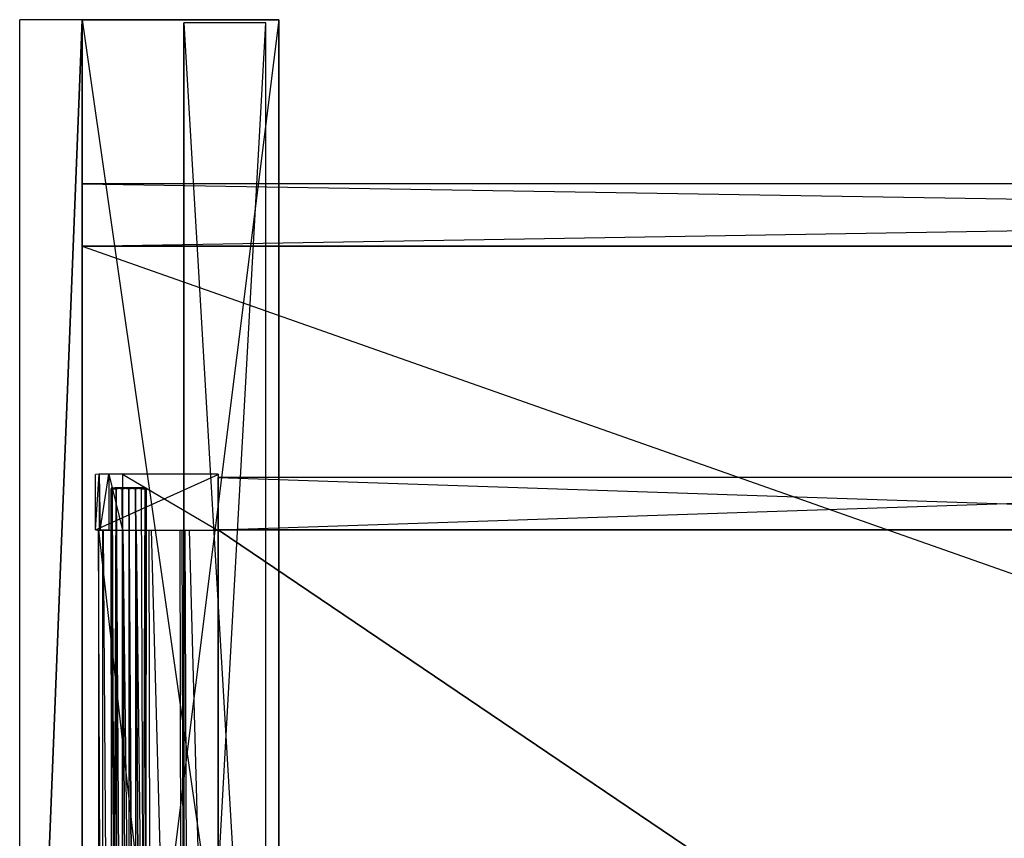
# Model space of a CAD drawing. Extents: x 0 to 1.2, y -0.5 to 0.
# Tile 2 of 8: x 0 to 0.3, y -0.25 to 0. Entities that reach past the tile are written whole.
import ezdxf

# ---------------------------------------------------------------- set-up
doc = ezdxf.new("R2010")
doc.units = 0
for name, color, linetype in [('L11_DRAWERBOX_LEGATO_REL_6_X_36', 7, 'CONTINUOUS'), ('L13_DRAWERBOX_LEGATO_REL_4_X_13', 7, 'CONTINUOUS'), ('L14_DRAWERBOX_LEGATO_REL_3_X_47', 7, 'CONTINUOUS'), ('L15_DRAWERBOX_LEGATO_REL_2_X_47', 7, 'CONTINUOUS'), ('L16_DRAWERBOX_LEGATO_REL_1_X_37', 7, 'CONTINUOUS'), ('L19_KORPUS_LEGATO_BO_X_11620__Y', 7, 'CONTINUOUS'), ('L20_KORPUS_LEGATO_RWT_X_11620__', 7, 'CONTINUOUS'), ('L21_KORPUS_LEGATO_3_N_B22300___', 7, 'CONTINUOUS'), ('L23_KORPUS_LEGATO_1_N_B22300___', 7, 'CONTINUOUS'), ('L25_KORPUS_LEGATO_SE_X_190__Y_4', 7, 'CONTINUOUS')]:
    doc.layers.add(name, color=color, linetype=linetype)

msp = doc.modelspace()

# ---------------------------------------------------------------- linework, layer by layer
at = {"layer": 'L11_DRAWERBOX_LEGATO_REL_6_X_36', "color": 8}
for points, invisible_edges in [([(0.060485, -0.4795, 0.032), (0.024, -0.1555, 0.032), (0.024, -0.4795, 0.032), (0.060485, -0.4795, 0.032)], 13), ([(0.024, -0.1555, 0.032), (0.060485, -0.4795, 0.032), (0.060485, -0.1555, 0.032), (0.024, -0.1555, 0.032)], 14), ([(0.024, -0.1555, 0.032), (0.025286, -0.4795, 0.10758), (0.024, -0.4795, 0.032), (0.024, -0.1555, 0.032)], 13), ([(0.025286, -0.4795, 0.10758), (0.024, -0.1555, 0.032), (0.025286, -0.1555, 0.10758), (0.025286, -0.4795, 0.10758)], 14), ([(0.025286, -0.1555, 0.10758), (0.025533, -0.4795, 0.110955), (0.025286, -0.4795, 0.10758), (0.025286, -0.1555, 0.10758)], 13), ([(0.025533, -0.4795, 0.110955), (0.025286, -0.1555, 0.10758), (0.025533, -0.1555, 0.110955), (0.025533, -0.4795, 0.110955)], 14), ([(0.025533, -0.1555, 0.110955), (0.02788, -0.4795, 0.114232), (0.025533, -0.4795, 0.110955), (0.025533, -0.1555, 0.110955)], 13), ([(0.02788, -0.4795, 0.114232), (0.025533, -0.1555, 0.110955), (0.02788, -0.1555, 0.114232), (0.02788, -0.4795, 0.114232)], 14), ([(0.02788, -0.1555, 0.114232), (0.031526, -0.4795, 0.115948), (0.02788, -0.4795, 0.114232), (0.02788, -0.1555, 0.114232)], 13), ([(0.031526, -0.4795, 0.115948), (0.02788, -0.1555, 0.114232), (0.031526, -0.1555, 0.115948), (0.031526, -0.4795, 0.115948)], 14), ([(0.031526, -0.1555, 0.115948), (0.035589, -0.4795, 0.115998), (0.031526, -0.4795, 0.115948), (0.031526, -0.1555, 0.115948)], 13), ([(0.035589, -0.4795, 0.115998), (0.031526, -0.1555, 0.115948), (0.035589, -0.1555, 0.115998), (0.035589, -0.4795, 0.115998)], 14), ([(0.035589, -0.1555, 0.115998), (0.039428, -0.4795, 0.114666), (0.035589, -0.4795, 0.115998), (0.035589, -0.1555, 0.115998)], 13), ([(0.039428, -0.4795, 0.114666), (0.035589, -0.1555, 0.115998), (0.039428, -0.1555, 0.114666), (0.039428, -0.4795, 0.114666)], 14), ([(0.039428, -0.1555, 0.114666), (0.04018, -0.4795, 0.113598), (0.039428, -0.4795, 0.114666), (0.039428, -0.1555, 0.114666)], 13), ([(0.04018, -0.4795, 0.113598), (0.039428, -0.1555, 0.114666), (0.04018, -0.1555, 0.113598), (0.04018, -0.4795, 0.113598)], 14), ([(0.04018, -0.1555, 0.113598), (0.048889, -0.4795, 0.060646), (0.04018, -0.4795, 0.113598), (0.04018, -0.1555, 0.113598)], 13), ([(0.048889, -0.4795, 0.060646), (0.04018, -0.1555, 0.113598), (0.048889, -0.1555, 0.060646), (0.048889, -0.4795, 0.060646)], 14), ([(0.048889, -0.1555, 0.060646), (0.04947, -0.4795, 0.058607), (0.048889, -0.4795, 0.060646), (0.048889, -0.1555, 0.060646)], 13), ([(0.04947, -0.4795, 0.058607), (0.048889, -0.1555, 0.060646), (0.04947, -0.1555, 0.058607), (0.04947, -0.4795, 0.058607)], 14), ([(0.04947, -0.1555, 0.058607), (0.050433, -0.4795, 0.056719), (0.04947, -0.4795, 0.058607), (0.04947, -0.1555, 0.058607)], 13), ([(0.050433, -0.4795, 0.056719), (0.04947, -0.1555, 0.058607), (0.050433, -0.1555, 0.056719), (0.050433, -0.4795, 0.056719)], 14), ([(0.050433, -0.1555, 0.056719), (0.051741, -0.4795, 0.055052), (0.050433, -0.4795, 0.056719), (0.050433, -0.1555, 0.056719)], 13), ([(0.051741, -0.4795, 0.055052), (0.050433, -0.1555, 0.056719), (0.051741, -0.1555, 0.055052), (0.051741, -0.4795, 0.055052)], 14), ([(0.051741, -0.1555, 0.055052), (0.060485, -0.4795, 0.048743), (0.051741, -0.4795, 0.055052), (0.051741, -0.1555, 0.055052)], 13), ([(0.060485, -0.4795, 0.048743), (0.051741, -0.1555, 0.055052), (0.060485, -0.1555, 0.048743), (0.060485, -0.4795, 0.048743)], 14), ([(0.060485, -0.1555, 0.048743), (0.060485, -0.4795, 0.032), (0.060485, -0.4795, 0.048743), (0.060485, -0.1555, 0.048743)], 13), ([(0.060485, -0.4795, 0.032), (0.060485, -0.1555, 0.048743), (0.060485, -0.1555, 0.032), (0.060485, -0.4795, 0.032)], 14)]:
    msp.add_3dface(points, dxfattribs=dict(at, invisible_edges=invisible_edges))
at = {"layer": 'L13_DRAWERBOX_LEGATO_REL_4_X_13', "color": 8}
for points, invisible_edges in [([(0.027831, -0.142651, 0.1666), (0.028243, -0.143025, 0.168674), (0.027831, -0.143025, 0.1666), (0.027831, -0.142651, 0.1666)], 13), ([(0.028243, -0.143025, 0.168674), (0.027831, -0.142651, 0.1666), (0.028243, -0.142651, 0.168674), (0.028243, -0.143025, 0.168674)], 14), ([(0.028243, -0.142651, 0.164526), (0.027831, -0.143025, 0.1666), (0.028243, -0.143025, 0.164526), (0.028243, -0.142651, 0.164526)], 13), ([(0.027831, -0.143025, 0.1666), (0.028243, -0.142651, 0.164526), (0.027831, -0.142651, 0.1666), (0.027831, -0.143025, 0.1666)], 14), ([(0.029336, -0.142651, 0.164979), (0.027831, -0.142651, 0.1666), (0.028243, -0.142651, 0.164526), (0.029336, -0.142651, 0.164979)], 13), ([(0.027831, -0.142651, 0.1666), (0.029336, -0.142651, 0.164979), (0.029013, -0.142651, 0.1666), (0.027831, -0.142651, 0.1666)], 14), ([(0.029336, -0.142651, 0.168221), (0.027831, -0.142651, 0.1666), (0.029013, -0.142651, 0.1666), (0.029336, -0.142651, 0.168221)], 13), ([(0.027831, -0.142651, 0.1666), (0.029336, -0.142651, 0.168221), (0.028243, -0.142651, 0.168674), (0.027831, -0.142651, 0.1666)], 14), ([(0.027831, -0.143025, 0.1666), (0.028243, -0.452987, 0.168674), (0.027831, -0.452987, 0.1666), (0.027831, -0.143025, 0.1666)], 13), ([(0.028243, -0.452987, 0.168674), (0.027831, -0.143025, 0.1666), (0.028243, -0.143025, 0.168674), (0.028243, -0.452987, 0.168674)], 14), ([(0.028243, -0.143025, 0.164526), (0.027831, -0.452987, 0.1666), (0.028243, -0.452987, 0.164526), (0.028243, -0.143025, 0.164526)], 13), ([(0.027831, -0.452987, 0.1666), (0.028243, -0.143025, 0.164526), (0.027831, -0.143025, 0.1666), (0.027831, -0.452987, 0.1666)], 14), ([(0.028243, -0.142651, 0.168674), (0.029418, -0.143025, 0.170432), (0.028243, -0.143025, 0.168674), (0.028243, -0.142651, 0.168674)], 13), ([(0.029418, -0.143025, 0.170432), (0.028243, -0.142651, 0.168674), (0.029418, -0.142651, 0.170432), (0.029418, -0.143025, 0.170432)], 14), ([(0.029418, -0.142651, 0.162768), (0.028243, -0.143025, 0.164526), (0.029418, -0.143025, 0.162768), (0.029418, -0.142651, 0.162768)], 13), ([(0.028243, -0.143025, 0.164526), (0.029418, -0.142651, 0.162768), (0.028243, -0.142651, 0.164526), (0.028243, -0.143025, 0.164526)], 14), ([(0.030254, -0.142651, 0.163604), (0.028243, -0.142651, 0.164526), (0.029418, -0.142651, 0.162768), (0.030254, -0.142651, 0.163604)], 13), ([(0.028243, -0.142651, 0.164526), (0.030254, -0.142651, 0.163604), (0.029336, -0.142651, 0.164979), (0.028243, -0.142651, 0.164526)], 14), ([(0.030254, -0.142651, 0.169596), (0.028243, -0.142651, 0.168674), (0.029336, -0.142651, 0.168221), (0.030254, -0.142651, 0.169596)], 13), ([(0.028243, -0.142651, 0.168674), (0.030254, -0.142651, 0.169596), (0.029418, -0.142651, 0.170432), (0.028243, -0.142651, 0.168674)], 14), ([(0.028243, -0.143025, 0.168674), (0.029418, -0.452987, 0.170432), (0.028243, -0.452987, 0.168674), (0.028243, -0.143025, 0.168674)], 13), ([(0.029418, -0.452987, 0.170432), (0.028243, -0.143025, 0.168674), (0.029418, -0.143025, 0.170432), (0.029418, -0.452987, 0.170432)], 14), ([(0.029418, -0.143025, 0.162768), (0.028243, -0.452987, 0.164526), (0.029418, -0.452987, 0.162768), (0.029418, -0.143025, 0.162768)], 13), ([(0.028243, -0.452987, 0.164526), (0.029418, -0.143025, 0.162768), (0.028243, -0.143025, 0.164526), (0.028243, -0.452987, 0.164526)], 14), ([(0.029336, -0.142651, 0.164979), (0.037487, -0.142651, 0.1666), (0.029013, -0.142651, 0.1666), (0.029336, -0.142651, 0.164979)], 13), ([(0.029013, -0.142651, 0.1666), (0.037487, -0.142651, 0.1666), (0.029336, -0.142651, 0.168221), (0.029013, -0.142651, 0.1666)], 10), ([(0.030254, -0.142651, 0.163604), (0.036246, -0.142651, 0.163604), (0.029336, -0.142651, 0.164979), (0.030254, -0.142651, 0.163604)], 10), ([(0.029336, -0.142651, 0.164979), (0.036246, -0.142651, 0.163604), (0.037165, -0.142651, 0.164979), (0.029336, -0.142651, 0.164979)], 13), ([(0.029336, -0.142651, 0.164979), (0.037165, -0.142651, 0.164979), (0.037487, -0.142651, 0.1666), (0.029336, -0.142651, 0.164979)], 10), ([(0.029336, -0.142651, 0.168221), (0.037487, -0.142651, 0.1666), (0.037165, -0.142651, 0.168221), (0.029336, -0.142651, 0.168221)], 13), ([(0.029336, -0.142651, 0.168221), (0.037165, -0.142651, 0.168221), (0.036246, -0.142651, 0.169596), (0.029336, -0.142651, 0.168221)], 14), ([(0.029336, -0.142651, 0.168221), (0.036246, -0.142651, 0.169596), (0.030254, -0.142651, 0.169596), (0.029336, -0.142651, 0.168221)], 15), ([(0.031176, -0.142651, 0.171607), (0.029418, -0.143025, 0.170432), (0.029418, -0.142651, 0.170432), (0.031176, -0.142651, 0.171607)], 13), ([(0.029418, -0.143025, 0.170432), (0.031176, -0.142651, 0.171607), (0.031176, -0.143025, 0.171607), (0.029418, -0.143025, 0.170432)], 14), ([(0.031176, -0.143025, 0.161593), (0.029418, -0.142651, 0.162768), (0.029418, -0.143025, 0.162768), (0.031176, -0.143025, 0.161593)], 13), ([(0.029418, -0.142651, 0.162768), (0.031176, -0.143025, 0.161593), (0.031176, -0.142651, 0.161593), (0.029418, -0.142651, 0.162768)], 14), ([(0.031629, -0.142651, 0.162686), (0.029418, -0.142651, 0.162768), (0.031176, -0.142651, 0.161593), (0.031629, -0.142651, 0.162686)], 13), ([(0.029418, -0.142651, 0.162768), (0.031629, -0.142651, 0.162686), (0.030254, -0.142651, 0.163604), (0.029418, -0.142651, 0.162768)], 14), ([(0.031629, -0.142651, 0.170514), (0.029418, -0.142651, 0.170432), (0.030254, -0.142651, 0.169596), (0.031629, -0.142651, 0.170514)], 13), ([(0.029418, -0.142651, 0.170432), (0.031629, -0.142651, 0.170514), (0.031176, -0.142651, 0.171607), (0.029418, -0.142651, 0.170432)], 14), ([(0.029418, -0.143025, 0.170432), (0.031176, -0.452987, 0.171607), (0.029418, -0.452987, 0.170432), (0.029418, -0.143025, 0.170432)], 13), ([(0.031176, -0.452987, 0.171607), (0.029418, -0.143025, 0.170432), (0.031176, -0.143025, 0.171607), (0.031176, -0.452987, 0.171607)], 14), ([(0.031176, -0.452987, 0.161593), (0.029418, -0.143025, 0.162768), (0.029418, -0.452987, 0.162768), (0.031176, -0.452987, 0.161593)], 13), ([(0.029418, -0.143025, 0.162768), (0.031176, -0.452987, 0.161593), (0.031176, -0.143025, 0.161593), (0.029418, -0.143025, 0.162768)], 14), ([(0.031629, -0.142651, 0.162686), (0.034872, -0.142651, 0.162686), (0.030254, -0.142651, 0.163604), (0.031629, -0.142651, 0.162686)], 10), ([(0.030254, -0.142651, 0.163604), (0.034872, -0.142651, 0.162686), (0.036246, -0.142651, 0.163604), (0.030254, -0.142651, 0.163604)], 13), ([(0.030254, -0.142651, 0.169596), (0.036246, -0.142651, 0.169596), (0.031629, -0.142651, 0.170514), (0.030254, -0.142651, 0.169596)], 9), ([(0.03325, -0.142651, 0.172019), (0.031176, -0.143025, 0.171607), (0.031176, -0.142651, 0.171607), (0.03325, -0.142651, 0.172019)], 13), ([(0.031176, -0.143025, 0.171607), (0.03325, -0.142651, 0.172019), (0.03325, -0.143025, 0.172019), (0.031176, -0.143025, 0.171607)], 14), ([(0.03325, -0.143025, 0.161181), (0.031176, -0.142651, 0.161593), (0.031176, -0.143025, 0.161593), (0.03325, -0.143025, 0.161181)], 13), ([(0.031176, -0.142651, 0.161593), (0.03325, -0.143025, 0.161181), (0.03325, -0.142651, 0.161181), (0.031176, -0.142651, 0.161593)], 14), ([(0.03325, -0.142651, 0.162363), (0.031176, -0.142651, 0.161593), (0.03325, -0.142651, 0.161181), (0.03325, -0.142651, 0.162363)], 13), ([(0.031176, -0.142651, 0.161593), (0.03325, -0.142651, 0.162363), (0.031629, -0.142651, 0.162686), (0.031176, -0.142651, 0.161593)], 14), ([(0.03325, -0.142651, 0.170837), (0.031176, -0.142651, 0.171607), (0.031629, -0.142651, 0.170514), (0.03325, -0.142651, 0.170837)], 13), ([(0.031176, -0.142651, 0.171607), (0.03325, -0.142651, 0.170837), (0.03325, -0.142651, 0.172019), (0.031176, -0.142651, 0.171607)], 14), ([(0.031176, -0.143025, 0.171607), (0.03325, -0.452987, 0.172019), (0.031176, -0.452987, 0.171607), (0.031176, -0.143025, 0.171607)], 13), ([(0.03325, -0.452987, 0.172019), (0.031176, -0.143025, 0.171607), (0.03325, -0.143025, 0.172019), (0.03325, -0.452987, 0.172019)], 14), ([(0.03325, -0.452987, 0.161181), (0.031176, -0.143025, 0.161593), (0.031176, -0.452987, 0.161593), (0.03325, -0.452987, 0.161181)], 13), ([(0.031176, -0.143025, 0.161593), (0.03325, -0.452987, 0.161181), (0.03325, -0.143025, 0.161181), (0.031176, -0.143025, 0.161593)], 14), ([(0.034872, -0.142651, 0.162686), (0.031629, -0.142651, 0.162686), (0.03325, -0.142651, 0.162363), (0.034872, -0.142651, 0.162686)], 13), ([(0.031629, -0.142651, 0.170514), (0.036246, -0.142651, 0.169596), (0.034872, -0.142651, 0.170514), (0.031629, -0.142651, 0.170514)], 10), ([(0.031629, -0.142651, 0.170514), (0.034872, -0.142651, 0.170514), (0.03325, -0.142651, 0.170837), (0.031629, -0.142651, 0.170514)], 15), ([(0.035324, -0.143025, 0.161593), (0.03325, -0.142651, 0.161181), (0.03325, -0.143025, 0.161181), (0.035324, -0.143025, 0.161593)], 13), ([(0.03325, -0.142651, 0.161181), (0.035324, -0.143025, 0.161593), (0.035324, -0.142651, 0.161593), (0.03325, -0.142651, 0.161181)], 14), ([(0.035324, -0.142651, 0.171607), (0.03325, -0.143025, 0.172019), (0.03325, -0.142651, 0.172019), (0.035324, -0.142651, 0.171607)], 13), ([(0.03325, -0.143025, 0.172019), (0.035324, -0.142651, 0.171607), (0.035324, -0.143025, 0.171607), (0.03325, -0.143025, 0.172019)], 14), ([(0.035324, -0.142651, 0.171607), (0.03325, -0.142651, 0.170837), (0.034872, -0.142651, 0.170514), (0.035324, -0.142651, 0.171607)], 13), ([(0.03325, -0.142651, 0.170837), (0.035324, -0.142651, 0.171607), (0.03325, -0.142651, 0.172019), (0.03325, -0.142651, 0.170837)], 14), ([(0.035324, -0.142651, 0.161593), (0.03325, -0.142651, 0.162363), (0.03325, -0.142651, 0.161181), (0.035324, -0.142651, 0.161593)], 13), ([(0.03325, -0.142651, 0.162363), (0.035324, -0.142651, 0.161593), (0.034872, -0.142651, 0.162686), (0.03325, -0.142651, 0.162363)], 14), ([(0.035324, -0.452987, 0.161593), (0.03325, -0.143025, 0.161181), (0.03325, -0.452987, 0.161181), (0.035324, -0.452987, 0.161593)], 13), ([(0.03325, -0.143025, 0.161181), (0.035324, -0.452987, 0.161593), (0.035324, -0.143025, 0.161593), (0.03325, -0.143025, 0.161181)], 14), ([(0.03325, -0.143025, 0.172019), (0.035324, -0.452987, 0.171607), (0.03325, -0.452987, 0.172019), (0.03325, -0.143025, 0.172019)], 13), ([(0.035324, -0.452987, 0.171607), (0.03325, -0.143025, 0.172019), (0.035324, -0.143025, 0.171607), (0.035324, -0.452987, 0.171607)], 14), ([(0.037082, -0.142651, 0.170432), (0.034872, -0.142651, 0.170514), (0.036246, -0.142651, 0.169596), (0.037082, -0.142651, 0.170432)], 13), ([(0.034872, -0.142651, 0.170514), (0.037082, -0.142651, 0.170432), (0.035324, -0.142651, 0.171607), (0.034872, -0.142651, 0.170514)], 14), ([(0.037082, -0.142651, 0.162768), (0.034872, -0.142651, 0.162686), (0.035324, -0.142651, 0.161593), (0.037082, -0.142651, 0.162768)], 13), ([(0.034872, -0.142651, 0.162686), (0.037082, -0.142651, 0.162768), (0.036246, -0.142651, 0.163604), (0.034872, -0.142651, 0.162686)], 14), ([(0.037082, -0.143025, 0.162768), (0.035324, -0.142651, 0.161593), (0.035324, -0.143025, 0.161593), (0.037082, -0.143025, 0.162768)], 13), ([(0.035324, -0.142651, 0.161593), (0.037082, -0.143025, 0.162768), (0.037082, -0.142651, 0.162768), (0.035324, -0.142651, 0.161593)], 14), ([(0.037082, -0.142651, 0.170432), (0.035324, -0.143025, 0.171607), (0.035324, -0.142651, 0.171607), (0.037082, -0.142651, 0.170432)], 13), ([(0.035324, -0.143025, 0.171607), (0.037082, -0.142651, 0.170432), (0.037082, -0.143025, 0.170432), (0.035324, -0.143025, 0.171607)], 14), ([(0.037082, -0.452987, 0.162768), (0.035324, -0.143025, 0.161593), (0.035324, -0.452987, 0.161593), (0.037082, -0.452987, 0.162768)], 13), ([(0.035324, -0.143025, 0.161593), (0.037082, -0.452987, 0.162768), (0.037082, -0.143025, 0.162768), (0.035324, -0.143025, 0.161593)], 14), ([(0.035324, -0.143025, 0.171607), (0.037082, -0.452987, 0.170432), (0.035324, -0.452987, 0.171607), (0.035324, -0.143025, 0.171607)], 13), ([(0.037082, -0.452987, 0.170432), (0.035324, -0.143025, 0.171607), (0.037082, -0.143025, 0.170432), (0.037082, -0.452987, 0.170432)], 14), ([(0.038257, -0.142651, 0.168674), (0.036246, -0.142651, 0.169596), (0.037165, -0.142651, 0.168221), (0.038257, -0.142651, 0.168674)], 13), ([(0.036246, -0.142651, 0.169596), (0.038257, -0.142651, 0.168674), (0.037082, -0.142651, 0.170432), (0.036246, -0.142651, 0.169596)], 14), ([(0.038257, -0.142651, 0.164526), (0.036246, -0.142651, 0.163604), (0.037082, -0.142651, 0.162768), (0.038257, -0.142651, 0.164526)], 13), ([(0.036246, -0.142651, 0.163604), (0.038257, -0.142651, 0.164526), (0.037165, -0.142651, 0.164979), (0.036246, -0.142651, 0.163604)], 14), ([(0.038257, -0.142651, 0.164526), (0.037082, -0.143025, 0.162768), (0.038257, -0.143025, 0.164526), (0.038257, -0.142651, 0.164526)], 13), ([(0.037082, -0.143025, 0.162768), (0.038257, -0.142651, 0.164526), (0.037082, -0.142651, 0.162768), (0.037082, -0.143025, 0.162768)], 14), ([(0.037082, -0.142651, 0.170432), (0.038257, -0.143025, 0.168674), (0.037082, -0.143025, 0.170432), (0.037082, -0.142651, 0.170432)], 13), ([(0.038257, -0.143025, 0.168674), (0.037082, -0.142651, 0.170432), (0.038257, -0.142651, 0.168674), (0.038257, -0.143025, 0.168674)], 14), ([(0.038257, -0.143025, 0.164526), (0.037082, -0.452987, 0.162768), (0.038257, -0.452987, 0.164526), (0.038257, -0.143025, 0.164526)], 13), ([(0.037082, -0.452987, 0.162768), (0.038257, -0.143025, 0.164526), (0.037082, -0.143025, 0.162768), (0.037082, -0.452987, 0.162768)], 14), ([(0.037082, -0.143025, 0.170432), (0.038257, -0.452987, 0.168674), (0.037082, -0.452987, 0.170432), (0.037082, -0.143025, 0.170432)], 13), ([(0.038257, -0.452987, 0.168674), (0.037082, -0.143025, 0.170432), (0.038257, -0.143025, 0.168674), (0.038257, -0.452987, 0.168674)], 14), ([(0.03867, -0.142651, 0.1666), (0.037165, -0.142651, 0.168221), (0.037487, -0.142651, 0.1666), (0.03867, -0.142651, 0.1666)], 13), ([(0.037165, -0.142651, 0.168221), (0.03867, -0.142651, 0.1666), (0.038257, -0.142651, 0.168674), (0.037165, -0.142651, 0.168221)], 14), ([(0.03867, -0.142651, 0.1666), (0.037165, -0.142651, 0.164979), (0.038257, -0.142651, 0.164526), (0.03867, -0.142651, 0.1666)], 13), ([(0.037165, -0.142651, 0.164979), (0.03867, -0.142651, 0.1666), (0.037487, -0.142651, 0.1666), (0.037165, -0.142651, 0.164979)], 14), ([(0.03867, -0.142651, 0.1666), (0.038257, -0.143025, 0.164526), (0.03867, -0.143025, 0.1666), (0.03867, -0.142651, 0.1666)], 13), ([(0.038257, -0.143025, 0.164526), (0.03867, -0.142651, 0.1666), (0.038257, -0.142651, 0.164526), (0.038257, -0.143025, 0.164526)], 14), ([(0.038257, -0.142651, 0.168674), (0.03867, -0.143025, 0.1666), (0.038257, -0.143025, 0.168674), (0.038257, -0.142651, 0.168674)], 13), ([(0.03867, -0.143025, 0.1666), (0.038257, -0.142651, 0.168674), (0.03867, -0.142651, 0.1666), (0.03867, -0.143025, 0.1666)], 14), ([(0.03867, -0.143025, 0.1666), (0.038257, -0.452987, 0.164526), (0.03867, -0.452987, 0.1666), (0.03867, -0.143025, 0.1666)], 13), ([(0.038257, -0.452987, 0.164526), (0.03867, -0.143025, 0.1666), (0.038257, -0.143025, 0.164526), (0.038257, -0.452987, 0.164526)], 14), ([(0.038257, -0.143025, 0.168674), (0.03867, -0.452987, 0.1666), (0.038257, -0.452987, 0.168674), (0.038257, -0.143025, 0.168674)], 13), ([(0.03867, -0.452987, 0.1666), (0.038257, -0.143025, 0.168674), (0.03867, -0.143025, 0.1666), (0.03867, -0.452987, 0.1666)], 14)]:
    msp.add_3dface(points, dxfattribs=dict(at, invisible_edges=invisible_edges))
at = {"layer": 'L14_DRAWERBOX_LEGATO_REL_3_X_47', "color": 8}
for points, invisible_edges in [([(0.060485, -0.1555, 0.048), (0.539515, -0.1555, 0.032), (0.060485, -0.1555, 0.032), (0.060485, -0.1555, 0.048)], 13), ([(0.539515, -0.1555, 0.032), (0.060485, -0.1555, 0.048), (0.539515, -0.1555, 0.048), (0.539515, -0.1555, 0.032)], 14), ([(0.539515, -0.4795, 0.048), (0.060485, -0.1555, 0.048), (0.060485, -0.4795, 0.048), (0.539515, -0.4795, 0.048)], 13), ([(0.060485, -0.1555, 0.048), (0.539515, -0.4795, 0.048), (0.539515, -0.1555, 0.048), (0.060485, -0.1555, 0.048)], 14), ([(0.060485, -0.1555, 0.032), (0.539515, -0.4795, 0.032), (0.060485, -0.4795, 0.032), (0.060485, -0.1555, 0.032)], 13), ([(0.539515, -0.4795, 0.032), (0.060485, -0.1555, 0.032), (0.539515, -0.1555, 0.032), (0.539515, -0.4795, 0.032)], 14), ([(0.060485, -0.1555, 0.048), (0.060485, -0.4795, 0.032), (0.060485, -0.4795, 0.048), (0.060485, -0.1555, 0.048)], 13), ([(0.060485, -0.4795, 0.032), (0.060485, -0.1555, 0.048), (0.060485, -0.1555, 0.032), (0.060485, -0.4795, 0.032)], 14)]:
    msp.add_3dface(points, dxfattribs=dict(at, invisible_edges=invisible_edges))
at = {"layer": 'L15_DRAWERBOX_LEGATO_REL_2_X_47', "color": 8}
for points, invisible_edges in [([(0.539515, -0.1555, 0.167), (0.060485, -0.1395, 0.167), (0.060485, -0.1555, 0.167), (0.539515, -0.1555, 0.167)], 13), ([(0.060485, -0.1395, 0.167), (0.539515, -0.1555, 0.167), (0.539515, -0.1395, 0.167), (0.060485, -0.1395, 0.167)], 14), ([(0.060485, -0.1395, 0.167), (0.539515, -0.1395, 0.032), (0.060485, -0.1395, 0.032), (0.060485, -0.1395, 0.167)], 13), ([(0.539515, -0.1395, 0.032), (0.060485, -0.1395, 0.167), (0.539515, -0.1395, 0.167), (0.539515, -0.1395, 0.032)], 14), ([(0.539515, -0.1395, 0.032), (0.060485, -0.1555, 0.032), (0.060485, -0.1395, 0.032), (0.539515, -0.1395, 0.032)], 13), ([(0.060485, -0.1555, 0.032), (0.539515, -0.1395, 0.032), (0.539515, -0.1555, 0.032), (0.060485, -0.1555, 0.032)], 14), ([(0.060485, -0.1395, 0.167), (0.060485, -0.1555, 0.032), (0.060485, -0.1555, 0.167), (0.060485, -0.1395, 0.167)], 13), ([(0.060485, -0.1555, 0.032), (0.060485, -0.1395, 0.167), (0.060485, -0.1395, 0.032), (0.060485, -0.1555, 0.032)], 14), ([(0.539515, -0.1555, 0.167), (0.060485, -0.1555, 0.032), (0.539515, -0.1555, 0.032), (0.539515, -0.1555, 0.167)], 13), ([(0.060485, -0.1555, 0.032), (0.539515, -0.1555, 0.167), (0.060485, -0.1555, 0.167), (0.060485, -0.1555, 0.032)], 14)]:
    msp.add_3dface(points, dxfattribs=dict(at, invisible_edges=invisible_edges))
at = {"layer": 'L16_DRAWERBOX_LEGATO_REL_1_X_37', "color": 8}
for points, invisible_edges in [([(0.060485, -0.138513, 0.1674), (0.023142, -0.138651, 0.032007), (0.024237, -0.138468, 0.157951), (0.060485, -0.138513, 0.1674)], 14), ([(0.024237, -0.138468, 0.157951), (0.023142, -0.155499, 0.032007), (0.024237, -0.155682, 0.157951), (0.024237, -0.138468, 0.157951)], 13), ([(0.023142, -0.155499, 0.032007), (0.024237, -0.138468, 0.157951), (0.023142, -0.138651, 0.032007), (0.023142, -0.155499, 0.032007)], 14), ([(0.060485, -0.138513, 0.1674), (0.060485, -0.13865, 0.032), (0.023142, -0.138651, 0.032007), (0.060485, -0.138513, 0.1674)], 14), ([(0.060485, -0.13865, 0.032), (0.023142, -0.155499, 0.032007), (0.023142, -0.138651, 0.032007), (0.060485, -0.13865, 0.032)], 13), ([(0.023142, -0.155499, 0.032007), (0.060485, -0.13865, 0.032), (0.060485, -0.1555, 0.032), (0.023142, -0.155499, 0.032007)], 14), ([(0.060485, -0.138513, 0.1674), (0.024237, -0.138468, 0.157951), (0.027167, -0.138536, 0.165411), (0.060485, -0.138513, 0.1674)], 14), ([(0.027167, -0.138536, 0.165411), (0.024237, -0.138468, 0.157951), (0.024482, -0.138542, 0.16166), (0.027167, -0.138536, 0.165411)], 14), ([(0.024482, -0.155608, 0.16166), (0.024237, -0.138468, 0.157951), (0.024237, -0.155682, 0.157951), (0.024482, -0.155608, 0.16166)], 13), ([(0.024237, -0.138468, 0.157951), (0.024482, -0.155608, 0.16166), (0.024482, -0.138542, 0.16166), (0.024237, -0.138468, 0.157951)], 14), ([(0.027167, -0.138536, 0.165411), (0.024482, -0.155608, 0.16166), (0.027167, -0.155614, 0.165411), (0.027167, -0.138536, 0.165411)], 13), ([(0.024482, -0.155608, 0.16166), (0.027167, -0.138536, 0.165411), (0.024482, -0.138542, 0.16166), (0.024482, -0.155608, 0.16166)], 14), ([(0.060485, -0.138513, 0.1674), (0.027167, -0.138536, 0.165411), (0.031279, -0.138525, 0.167347), (0.060485, -0.138513, 0.1674)], 14), ([(0.027167, -0.138536, 0.165411), (0.031279, -0.155625, 0.167347), (0.031279, -0.138525, 0.167347), (0.027167, -0.138536, 0.165411)], 14), ([(0.031279, -0.155625, 0.167347), (0.027167, -0.138536, 0.165411), (0.027167, -0.155614, 0.165411), (0.031279, -0.155625, 0.167347)], 13), ([(0.031279, -0.138525, 0.167347), (0.060485, -0.155637, 0.1674), (0.060485, -0.138513, 0.1674), (0.031279, -0.138525, 0.167347)], 14), ([(0.060485, -0.155637, 0.1674), (0.031279, -0.138525, 0.167347), (0.031279, -0.155625, 0.167347), (0.060485, -0.155637, 0.1674)], 13), ([(0.060485, -0.1555, 0.032), (0.060485, -0.138513, 0.1674), (0.060485, -0.155637, 0.1674), (0.060485, -0.1555, 0.032)], 13), ([(0.060485, -0.138513, 0.1674), (0.060485, -0.1555, 0.032), (0.060485, -0.13865, 0.032), (0.060485, -0.138513, 0.1674)], 14), ([(0.024237, -0.155682, 0.157951), (0.023142, -0.155499, 0.032007), (0.060485, -0.1555, 0.032), (0.024237, -0.155682, 0.157951)], 14), ([(0.060485, -0.155637, 0.1674), (0.024237, -0.155682, 0.157951), (0.060485, -0.1555, 0.032), (0.060485, -0.155637, 0.1674)], 14), ([(0.027167, -0.155614, 0.165411), (0.024482, -0.155608, 0.16166), (0.024237, -0.155682, 0.157951), (0.027167, -0.155614, 0.165411)], 14), ([(0.060485, -0.155637, 0.1674), (0.027167, -0.155614, 0.165411), (0.024237, -0.155682, 0.157951), (0.060485, -0.155637, 0.1674)], 14), ([(0.060485, -0.155637, 0.1674), (0.031279, -0.155625, 0.167347), (0.027167, -0.155614, 0.165411), (0.060485, -0.155637, 0.1674)], 14)]:
    msp.add_3dface(points, dxfattribs=dict(at, invisible_edges=invisible_edges))
at = {"layer": 'L19_KORPUS_LEGATO_BO_X_11620__Y', "color": 8}
for points, invisible_edges in [([(0.019, -0.069, 0.02), (0.019, -0.4785, 0.001), (0.019, -0.4785, 0.02), (0.019, -0.069, 0.02)], 13), ([(0.019, -0.4785, 0.001), (0.019, -0.069, 0.02), (0.019, -0.069, 0.001), (0.019, -0.4785, 0.001)], 14), ([(1.181, -0.4785, 0.02), (0.019, -0.069, 0.02), (0.019, -0.4785, 0.02), (1.181, -0.4785, 0.02)], 13), ([(0.019, -0.069, 0.02), (1.181, -0.4785, 0.02), (1.181, -0.069, 0.02), (0.019, -0.069, 0.02)], 14), ([(1.181, -0.069, 0.001), (0.019, -0.4785, 0.001), (0.019, -0.069, 0.001), (1.181, -0.069, 0.001)], 13), ([(0.019, -0.4785, 0.001), (1.181, -0.069, 0.001), (1.181, -0.4785, 0.001), (0.019, -0.4785, 0.001)], 14), ([(0.019, -0.069, 0.02), (1.181, -0.069, 0.001), (0.019, -0.069, 0.001), (0.019, -0.069, 0.02)], 13), ([(1.181, -0.069, 0.001), (0.019, -0.069, 0.02), (1.181, -0.069, 0.02), (1.181, -0.069, 0.001)], 14)]:
    msp.add_3dface(points, dxfattribs=dict(at, invisible_edges=invisible_edges))
at = {"layer": 'L20_KORPUS_LEGATO_RWT_X_11620__', "color": 8}
for points, invisible_edges in [([(0.019, -0.05, 0.1605), (1.181, -0.05, 0.0005), (0.019, -0.05, 0.0005), (0.019, -0.05, 0.1605)], 13), ([(1.181, -0.05, 0.0005), (0.019, -0.05, 0.1605), (1.181, -0.05, 0.1605), (1.181, -0.05, 0.0005)], 14), ([(0.019, -0.05, 0.1605), (0.019, -0.069, 0.0005), (0.019, -0.069, 0.1605), (0.019, -0.05, 0.1605)], 13), ([(0.019, -0.069, 0.0005), (0.019, -0.05, 0.1605), (0.019, -0.05, 0.0005), (0.019, -0.069, 0.0005)], 14), ([(1.181, -0.05, 0.0005), (0.019, -0.069, 0.0005), (0.019, -0.05, 0.0005), (1.181, -0.05, 0.0005)], 13), ([(0.019, -0.069, 0.0005), (1.181, -0.05, 0.0005), (1.181, -0.069, 0.0005), (0.019, -0.069, 0.0005)], 14), ([(1.181, -0.069, 0.1605), (0.019, -0.05, 0.1605), (0.019, -0.069, 0.1605), (1.181, -0.069, 0.1605)], 13), ([(0.019, -0.05, 0.1605), (1.181, -0.069, 0.1605), (1.181, -0.05, 0.1605), (0.019, -0.05, 0.1605)], 14), ([(1.181, -0.069, 0.0005), (0.019, -0.069, 0.1605), (0.019, -0.069, 0.0005), (1.181, -0.069, 0.0005)], 13), ([(0.019, -0.069, 0.1605), (1.181, -0.069, 0.0005), (1.181, -0.069, 0.1605), (0.019, -0.069, 0.1605)], 14)]:
    msp.add_3dface(points, dxfattribs=dict(at, invisible_edges=invisible_edges))
at = {"layer": 'L21_KORPUS_LEGATO_3_N_B22300___', "color": 8}
for points, invisible_edges in [([(0.019, 0, 0.415), (0.079, 0, 0.396), (0.019, 0, 0.396), (0.019, 0, 0.415)], 13), ([(0.079, 0, 0.396), (0.019, 0, 0.415), (0.079, 0, 0.415), (0.079, 0, 0.396)], 14), ([(0.079, 0, 0.396), (0.019, -0.4785, 0.396), (0.019, 0, 0.396), (0.079, 0, 0.396)], 10), ([(0.019, -0.4785, 0.396), (0.079, 0, 0.396), (0.079, -0.4185, 0.396), (0.019, -0.4785, 0.396)], 13), ([(0.019, 0, 0.415), (0.019, -0.4785, 0.396), (0.019, -0.4785, 0.415), (0.019, 0, 0.415)], 13), ([(0.019, -0.4785, 0.396), (0.019, 0, 0.415), (0.019, 0, 0.396), (0.019, -0.4785, 0.396)], 14), ([(0.079, -0.4185, 0.415), (0.019, 0, 0.415), (0.019, -0.4785, 0.415), (0.079, -0.4185, 0.415)], 13), ([(0.019, 0, 0.415), (0.079, -0.4185, 0.415), (0.079, 0, 0.415), (0.019, 0, 0.415)], 14), ([(0.079, 0, 0.396), (0.079, -0.4185, 0.415), (0.079, -0.4185, 0.396), (0.079, 0, 0.396)], 13), ([(0.079, -0.4185, 0.415), (0.079, 0, 0.396), (0.079, 0, 0.415), (0.079, -0.4185, 0.415)], 14)]:
    msp.add_3dface(points, dxfattribs=dict(at, invisible_edges=invisible_edges))
at = {"layer": 'L23_KORPUS_LEGATO_1_N_B22300___', "color": 8}
for points, invisible_edges in [([(0.075, -0.001, 0.415), (0.05, -0.45, 0.415), (0.05, -0.001, 0.415), (0.075, -0.001, 0.415)], 13), ([(0.05, -0.45, 0.415), (0.075, -0.001, 0.415), (0.075, -0.425, 0.415), (0.05, -0.45, 0.415)], 14), ([(0.075, -0.425, 0.425), (0.05, -0.001, 0.425), (0.05, -0.45, 0.425), (0.075, -0.425, 0.425)], 13), ([(0.05, -0.001, 0.425), (0.075, -0.425, 0.425), (0.075, -0.001, 0.425), (0.05, -0.001, 0.425)], 14), ([(0.05, -0.001, 0.425), (0.05, -0.45, 0.415), (0.05, -0.45, 0.425), (0.05, -0.001, 0.425)], 13), ([(0.05, -0.45, 0.415), (0.05, -0.001, 0.425), (0.05, -0.001, 0.415), (0.05, -0.45, 0.415)], 14), ([(0.05, -0.001, 0.425), (0.075, -0.001, 0.415), (0.05, -0.001, 0.415), (0.05, -0.001, 0.425)], 13), ([(0.075, -0.001, 0.415), (0.05, -0.001, 0.425), (0.075, -0.001, 0.425), (0.075, -0.001, 0.415)], 14), ([(0.075, -0.001, 0.415), (0.075, -0.425, 0.425), (0.075, -0.425, 0.415), (0.075, -0.001, 0.415)], 13), ([(0.075, -0.425, 0.425), (0.075, -0.001, 0.415), (0.075, -0.001, 0.425), (0.075, -0.425, 0.425)], 14)]:
    msp.add_3dface(points, dxfattribs=dict(at, invisible_edges=invisible_edges))
at = {"layer": 'L25_KORPUS_LEGATO_SE_X_190__Y_4', "color": 8}
for points, invisible_edges in [([(0, -0.479, 0.423), (0.019, 0, 0.423), (0, 0, 0.423), (0, -0.479, 0.423)], 13), ([(0.019, 0, 0.423), (0, -0.479, 0.423), (0.019, -0.479, 0.423), (0.019, 0, 0.423)], 14), ([(0.019, 0), (0, -0.479), (0, 0), (0.019, 0)], 13), ([(0, -0.479), (0.019, 0), (0.019, -0.479), (0, -0.479)], 14), ([(0, 0, 0.423), (0, -0.479), (0, -0.479, 0.423), (0, 0, 0.423)], 13), ([(0, -0.479), (0, 0, 0.423), (0, 0), (0, -0.479)], 14), ([(0, 0, 0.423), (0.019, 0), (0, 0), (0, 0, 0.423)], 13), ([(0.019, 0), (0, 0, 0.423), (0.019, 0, 0.423), (0.019, 0)], 14), ([(0.019, 0), (0.019, -0.479, 0.423), (0.019, -0.479), (0.019, 0)], 13), ([(0.019, -0.479, 0.423), (0.019, 0), (0.019, 0, 0.423), (0.019, -0.479, 0.423)], 14)]:
    msp.add_3dface(points, dxfattribs=dict(at, invisible_edges=invisible_edges))

doc.saveas('drawing.dxf')
